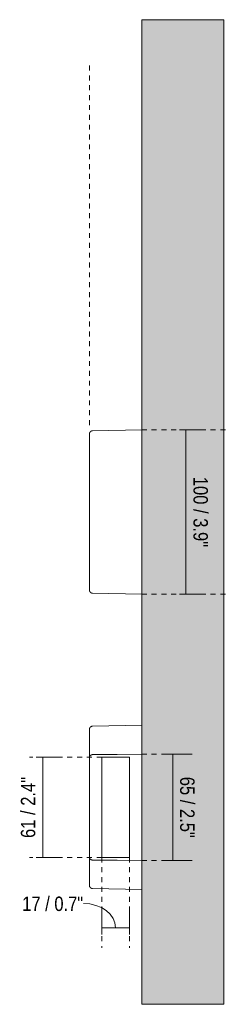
# Model space of a CAD drawing. Header units: millimetres. Extents: x -6785 to -5093, y -1151 to 6879.
# Tile 3 of 3: x -6129 to -6003, y 6279 to 6879. Entities that reach past the tile are written whole.
import ezdxf

# ---------------------------------------------------------------- set-up
doc = ezdxf.new("R2010")
doc.units = ezdxf.units.MM
doc.linetypes.add('Dash', pattern=[6, 3, -3])
doc.layers.add('A-ANNO-DIMS', color=7, linetype='Dash', lineweight=9, true_color=0xd2d2d2)
for name, color, linetype, lineweight in [('A-ANNO-DIMS-4', 7, 'Continuous', 9), ('A-WALL', 7, 'Continuous', 9), ('E-LITE-EQPM', 7, 'Continuous', 20)]:
    doc.layers.add(name, color=color, linetype=linetype, lineweight=lineweight)
doc.styles.add('Arial Narrow', font='ARIALN.TTF', dxfattribs={"height": 8.8})
doc.dimstyles.new('FARO_-_2_2mm_Arial_Narrow_mm_Inch_Left', dxfattribs={"dimscale": 304.8, "dimtxt": 9.006193, "dimasz": 0, "dimexe": 0.03937, "dimexo": 0.0625, "dimgap": 0.006562, "dimtad": 1, "dimdec": 0, "dimzin": 0, "dimdsep": 46, "dimtxsty": 'Arial Narrow', "dimblk1": 'NONE', "dimblk2": 'NONE', "dimsah": 1, "dimcen": 0.09, "dimadec": 0, "dimazin": 0, "dimtfac": 1, "dimtdec": 4, "dimtix": 1, "dimtmove": 0, "dimatfit": 3, "dimfxl": 0.013123, "dimfxlon": 1, "dimtvp": 1, "dimtolj": 1, "dimtzin": 0, "dimarcsym": 2})
doc.dimstyles.new('FARO_-_2_2mm_Arial_Narrow_mm_Inch_Right', dxfattribs={"dimscale": 304.8, "dimtxt": 9.006193, "dimasz": 0, "dimexe": 0.03937, "dimexo": 0.0625, "dimgap": 0.006562, "dimtad": 1, "dimdec": 0, "dimzin": 0, "dimdsep": 46, "dimtxsty": 'Arial Narrow', "dimblk1": 'NONE', "dimblk2": 'NONE', "dimsah": 1, "dimcen": 0.09, "dimadec": 0, "dimazin": 0, "dimtfac": 1, "dimtdec": 4, "dimtix": 1, "dimtmove": 0, "dimatfit": 3, "dimfxl": 0.013123, "dimfxlon": 1, "dimtvp": 1, "dimtolj": 1, "dimtzin": 0, "dimarcsym": 2})
doc.dimstyles.new('FARO_-_2_2mm_Arial_Narrow_mm_Inch_Right_1', dxfattribs={"dimscale": 304.8, "dimtxt": 9.006193, "dimasz": 0, "dimexe": 0.03937, "dimexo": 0.0625, "dimgap": 0.006562, "dimtad": 1, "dimdec": 0, "dimzin": 0, "dimdsep": 46, "dimtxsty": 'Arial Narrow', "dimblk1": 'NONE', "dimblk2": 'NONE', "dimsah": 1, "dimcen": 0.09, "dimadec": 0, "dimazin": 0, "dimtfac": 1, "dimtdec": 4, "dimtix": 1, "dimtmove": 1, "dimatfit": 3, "dimfxl": 0.013123, "dimfxlon": 1, "dimtvp": 1, "dimtolj": 1, "dimtzin": 0, "dimarcsym": 2})

# ---------------------------------------------------------------- blocks, each defined once
blk = doc.blocks.new('70824 - 70824 PILL LED White wall lamp-569743-Planta_PDF')
at = {"layer": 'E-LITE-EQPM'}
for p, q in [((-3268.96, 6629.5), (-3299, 6628.97)), ((-3299, 6530.02), (-3268.96, 6529.5))]:
    blk.add_line(p, q, dxfattribs=at)
at = {"layer": 'E-LITE-EQPM', "flags": 128}
for points in [[(-3300.96, 6626.98), (-3300.96, 6627.06), (-3300.95, 6627.14), (-3300.95, 6627.22), (-3300.93, 6627.3), (-3300.92, 6627.37), (-3300.9, 6627.45), (-3300.88, 6627.53), (-3300.86, 6627.61), (-3300.83, 6627.68), (-3300.8, 6627.75), (-3300.77, 6627.83), (-3300.73, 6627.9), (-3300.7, 6627.97), (-3300.66, 6628.04), (-3300.61, 6628.1), (-3300.57, 6628.17), (-3300.52, 6628.23), (-3300.47, 6628.29), (-3300.41, 6628.35), (-3300.36, 6628.41), (-3300.3, 6628.46), (-3300.24, 6628.51), (-3300.17, 6628.56), (-3300.11, 6628.61), (-3300.04, 6628.66), (-3299.98, 6628.7), (-3299.91, 6628.74), (-3299.83, 6628.77), (-3299.76, 6628.81), (-3299.69, 6628.84), (-3299.61, 6628.86), (-3299.54, 6628.89), (-3299.46, 6628.91), (-3299.38, 6628.93), (-3299.31, 6628.94), (-3299.23, 6628.95), (-3299.15, 6628.96), (-3299.07, 6628.97), (-3299, 6628.97)], [(-3300.96, 6626.98), (-3300.96, 6626.94), (-3300.96, 6626.83), (-3300.96, 6626.64), (-3300.96, 6626.37), (-3300.96, 6626.03), (-3300.96, 6625.62), (-3300.96, 6625.13), (-3300.96, 6624.57), (-3300.96, 6623.93), (-3300.96, 6623.23), (-3300.96, 6622.46), (-3300.96, 6621.61), (-3300.96, 6620.7), (-3300.96, 6619.73), (-3300.96, 6618.68), (-3300.96, 6617.58), (-3300.96, 6616.42), (-3300.96, 6615.19), (-3300.96, 6613.91), (-3300.96, 6612.58), (-3300.96, 6611.19), (-3300.96, 6609.75), (-3300.96, 6608.26), (-3300.96, 6606.73), (-3300.96, 6605.15), (-3300.96, 6603.53), (-3300.96, 6601.88), (-3300.96, 6600.18), (-3300.96, 6598.46), (-3300.96, 6596.7), (-3300.96, 6594.92), (-3300.96, 6593.11), (-3300.96, 6591.28), (-3300.96, 6589.43), (-3300.96, 6587.57), (-3300.96, 6585.69), (-3300.96, 6583.8), (-3300.96, 6581.91), (-3300.96, 6580.01), (-3300.96, 6578.11), (-3300.96, 6576.21), (-3300.96, 6574.32), (-3300.96, 6572.44), (-3300.96, 6570.57), (-3300.96, 6568.71), (-3300.96, 6566.87), (-3300.96, 6565.05), (-3300.96, 6563.25), (-3300.96, 6561.48), (-3300.96, 6559.74), (-3300.96, 6558.03), (-3300.96, 6556.35), (-3300.96, 6554.71), (-3300.96, 6553.11), (-3300.96, 6551.55), (-3300.96, 6550.04), (-3300.96, 6548.57), (-3300.96, 6547.16), (-3300.96, 6545.79), (-3300.96, 6544.48), (-3300.96, 6543.23), (-3300.96, 6542.03), (-3300.96, 6540.89), (-3300.96, 6539.82), (-3300.96, 6538.81), (-3300.96, 6537.86), (-3300.96, 6536.98), (-3300.96, 6536.17), (-3300.96, 6535.43), (-3300.96, 6534.76), (-3300.96, 6534.16), (-3300.96, 6533.63), (-3300.96, 6533.17), (-3300.96, 6532.79), (-3300.96, 6532.49), (-3300.96, 6532.26), (-3300.96, 6532.1), (-3300.96, 6532.02), (-3300.96, 6532.01)], [(-3300.96, 6625.14), (-3300.96, 6625.55), (-3300.96, 6625.97), (-3300.96, 6626.32), (-3300.96, 6626.6), (-3300.96, 6626.8), (-3300.96, 6626.93), (-3300.96, 6626.98), (-3300.96, 6626.98)], [(-3300.96, 6532.01), (-3300.96, 6532.05), (-3300.96, 6532.16), (-3300.96, 6532.35), (-3300.96, 6532.62), (-3300.96, 6532.96), (-3300.96, 6533.37), (-3300.96, 6533.86)], [(-3299, 6530.02), (-3299.08, 6530.02), (-3299.16, 6530.03), (-3299.24, 6530.04), (-3299.32, 6530.05), (-3299.4, 6530.07), (-3299.47, 6530.09), (-3299.55, 6530.11), (-3299.63, 6530.13), (-3299.7, 6530.16), (-3299.77, 6530.19), (-3299.85, 6530.22), (-3299.92, 6530.26), (-3299.99, 6530.3), (-3300.05, 6530.34), (-3300.12, 6530.39), (-3300.18, 6530.44), (-3300.25, 6530.49), (-3300.31, 6530.54), (-3300.36, 6530.59), (-3300.42, 6530.65), (-3300.47, 6530.71), (-3300.52, 6530.77), (-3300.57, 6530.83), (-3300.62, 6530.9), (-3300.66, 6530.97), (-3300.7, 6531.03), (-3300.74, 6531.1), (-3300.78, 6531.18), (-3300.81, 6531.25), (-3300.84, 6531.32), (-3300.86, 6531.4), (-3300.89, 6531.47), (-3300.91, 6531.55), (-3300.92, 6531.63), (-3300.94, 6531.71), (-3300.95, 6531.79), (-3300.95, 6531.87), (-3300.96, 6531.95), (-3300.96, 6532.01)]]:
    blk.add_lwpolyline(points, dxfattribs=at)
blk = doc.blocks.new('70824 - 70824 PILL LED White wall lamp-V1-Planta_PDF')
at = {"layer": 'E-LITE-EQPM'}
for p, q in [((-3268.96, 6449.5), (-3299, 6448.97)), ((-3300.96, 6369.47), (-3300.96, 6429.52)), ((-3293.46, 6430), (-3293.46, 6369)), ((-3276.46, 6430), (-3293.46, 6430)), ((-3276.46, 6369), (-3276.46, 6430)), ((-3293.46, 6369), (-3276.46, 6369)), ((-3299, 6350.02), (-3268.96, 6349.5))]:
    blk.add_line(p, q, dxfattribs=at)
at = {"layer": 'E-LITE-EQPM', "flags": 128}
for points in [[(-3300.96, 6446.98), (-3300.96, 6447.06), (-3300.95, 6447.14), (-3300.95, 6447.22), (-3300.93, 6447.3), (-3300.92, 6447.37), (-3300.9, 6447.45), (-3300.88, 6447.53), (-3300.86, 6447.61), (-3300.83, 6447.68), (-3300.8, 6447.75), (-3300.77, 6447.83), (-3300.73, 6447.9), (-3300.7, 6447.97), (-3300.66, 6448.04), (-3300.61, 6448.1), (-3300.57, 6448.17), (-3300.52, 6448.23), (-3300.47, 6448.29), (-3300.41, 6448.35), (-3300.36, 6448.41), (-3300.3, 6448.46), (-3300.24, 6448.51), (-3300.17, 6448.56), (-3300.11, 6448.61), (-3300.04, 6448.66), (-3299.98, 6448.7), (-3299.91, 6448.74), (-3299.83, 6448.77), (-3299.76, 6448.81), (-3299.69, 6448.84), (-3299.61, 6448.86), (-3299.54, 6448.89), (-3299.46, 6448.91), (-3299.38, 6448.93), (-3299.31, 6448.94), (-3299.23, 6448.95), (-3299.15, 6448.96), (-3299.07, 6448.97), (-3299, 6448.97)], [(-3300.96, 6445.14), (-3300.96, 6445.36), (-3300.96, 6445.82), (-3300.96, 6446.2), (-3300.96, 6446.5), (-3300.96, 6446.73), (-3300.96, 6446.89), (-3300.96, 6446.97), (-3300.96, 6446.98)], [(-3300.96, 6446.98), (-3300.96, 6446.94), (-3300.96, 6446.83), (-3300.96, 6446.64), (-3300.96, 6446.37), (-3300.96, 6446.03), (-3300.96, 6445.62), (-3300.96, 6445.13), (-3300.96, 6444.57), (-3300.96, 6443.93), (-3300.96, 6443.23), (-3300.96, 6442.46), (-3300.96, 6441.61), (-3300.96, 6440.7), (-3300.96, 6439.73), (-3300.96, 6438.68), (-3300.96, 6437.58), (-3300.96, 6436.42), (-3300.96, 6435.19), (-3300.96, 6433.91), (-3300.96, 6432.58), (-3300.96, 6431.19), (-3300.96, 6429.75), (-3300.96, 6429.52)], [(-3299, 6431.65), (-3283.98, 6431.74), (-3268.96, 6431.84)], [(-3300.96, 6369.47), (-3300.96, 6368.02), (-3300.96, 6366.62), (-3300.96, 6365.28), (-3300.96, 6363.99), (-3300.96, 6362.76), (-3300.96, 6361.58), (-3300.96, 6360.47), (-3300.96, 6359.42), (-3300.96, 6358.43), (-3300.96, 6357.51), (-3300.96, 6356.66), (-3300.96, 6355.88), (-3300.96, 6355.16), (-3300.96, 6354.52), (-3300.96, 6353.94), (-3300.96, 6353.44), (-3300.96, 6353.02), (-3300.96, 6352.67), (-3300.96, 6352.39), (-3300.96, 6352.19), (-3300.96, 6352.06), (-3300.96, 6352.01), (-3300.96, 6352.01)], [(-3268.96, 6367.15), (-3283.98, 6367.25), (-3299, 6367.35)], [(-3300.96, 6352.01), (-3300.96, 6352.05), (-3300.96, 6352.16), (-3300.96, 6352.35), (-3300.96, 6352.62), (-3300.96, 6352.96), (-3300.96, 6353.37), (-3300.96, 6353.86)], [(-3299, 6350.02), (-3299.08, 6350.02), (-3299.16, 6350.03), (-3299.24, 6350.04), (-3299.32, 6350.05), (-3299.4, 6350.07), (-3299.47, 6350.09), (-3299.55, 6350.11), (-3299.63, 6350.13), (-3299.7, 6350.16), (-3299.77, 6350.19), (-3299.85, 6350.22), (-3299.92, 6350.26), (-3299.99, 6350.3), (-3300.05, 6350.34), (-3300.12, 6350.39), (-3300.18, 6350.44), (-3300.25, 6350.49), (-3300.31, 6350.54), (-3300.36, 6350.59), (-3300.42, 6350.65), (-3300.47, 6350.71), (-3300.52, 6350.77), (-3300.57, 6350.83), (-3300.62, 6350.9), (-3300.66, 6350.97), (-3300.7, 6351.03), (-3300.74, 6351.1), (-3300.78, 6351.18), (-3300.81, 6351.25), (-3300.84, 6351.32), (-3300.86, 6351.4), (-3300.89, 6351.47), (-3300.91, 6351.55), (-3300.92, 6351.63), (-3300.94, 6351.71), (-3300.95, 6351.79), (-3300.95, 6351.87), (-3300.96, 6351.95), (-3300.96, 6352.01)]]:
    blk.add_lwpolyline(points, dxfattribs=at)
at = {"layer": 'E-LITE-EQPM'}
for points in [[(-3300.96, 6429.52), (-3300.96, 6429.7), (-3300.95, 6429.95), (-3300.88, 6430.28), (-3300.81, 6430.51), (-3300.71, 6430.72), (-3300.58, 6430.92), (-3300.42, 6431.08), (-3300.23, 6431.22), (-3300.03, 6431.35), (-3299.73, 6431.48), (-3299.49, 6431.56), (-3299.32, 6431.6)], [(-3299.32, 6367.39), (-3299.49, 6367.43), (-3299.73, 6367.51), (-3300.03, 6367.65), (-3300.23, 6367.77), (-3300.42, 6367.91), (-3300.58, 6368.08), (-3300.71, 6368.27), (-3300.81, 6368.48), (-3300.88, 6368.71), (-3300.95, 6369.04), (-3300.96, 6369.29), (-3300.96, 6369.47)]]:
    blk.add_open_spline(points, degree=3, knots=[-1, -1, -1, -1, -0.833333, -0.75, -0.666667, -0.583333, -0.5, -0.416667, -0.333333, -0.25, -0.166667, 0, 0, 0, 0], dxfattribs=at)
for points in [[(-3299.32, 6431.6), (-3299.27, 6431.62), (-3299.16, 6431.64), (-3299.06, 6431.65), (-3299, 6431.65)], [(-3299, 6367.35), (-3299.06, 6367.35), (-3299.16, 6367.35), (-3299.27, 6367.37), (-3299.32, 6367.39)]]:
    blk.add_open_spline(points, degree=3, dxfattribs=at)
blk = doc.blocks.new('DIMBLOCK2-Planta_PDF')
at = {"layer": 'A-ANNO-DIMS-4', "color": 251, "true_color": 0x5b5b5b, "transparency": 16777216}
for p, q in [((-6027.15, 6629.5), (-6031.15, 6629.5)), ((-6027.4, 6629.5), (-6015.15, 6629.5)), ((-6027.15, 6629.5), (-6027.15, 6529.5)), ((-6027.15, 6529.5), (-6031.15, 6529.5)), ((-6027.4, 6529.5), (-6015.15, 6529.5))]:
    blk.add_line(p, q, dxfattribs=at)
at = {"layer": 'A-ANNO-DIMS-4', "color": 0, "transparency": 16777216, "insert": (-6013.78, 6600.94), "char_height": 8.8, "width": 51.464, "attachment_point": 1, "rotation": 270, "line_spacing_factor": 0.974696, "style": 'Arial Narrow'}
blk.add_mtext('100 / 3.9"', dxfattribs=at)
blk = doc.blocks.new('_None')
blk = doc.blocks.new('DIMBLOCK3-Planta_PDF')
at = {"layer": 'A-ANNO-DIMS-4', "color": 251, "true_color": 0x5b5b5b, "transparency": 16777216}
for p, q in [((-6078.61, 6325.84), (-6078.61, 6338.09)), ((-6061.61, 6325.84), (-6061.61, 6338.09)), ((-6078.61, 6326.09), (-6061.61, 6326.09)), ((-6078.61, 6326.09), (-6078.61, 6322.09)), ((-6061.61, 6326.09), (-6061.61, 6322.09))]:
    blk.add_line(p, q, dxfattribs=at)
blk.add_ellipse((-6089.81, 6326.09), major_axis=(19.7, 0), ratio=0.753324, start_param=0, end_param=1.570796, dxfattribs=at)
at = {"layer": 'A-ANNO-DIMS-4', "color": 0, "transparency": 16777216, "insert": (-6127.12, 6345.16), "char_height": 8.8, "width": 44.7736, "attachment_point": 1, "line_spacing_factor": 0.974696, "style": 'Arial Narrow'}
blk.add_mtext('17 / 0.7"', dxfattribs=at)
blk = doc.blocks.new('DIMBLOCK4-Planta_PDF')
at = {"layer": 'A-ANNO-DIMS-4', "color": 251, "true_color": 0x5b5b5b, "transparency": 16777216}
for p, q in [((-6114.58, 6430), (-6118.58, 6430)), ((-6114.83, 6430), (-6102.58, 6430)), ((-6114.58, 6430), (-6114.58, 6369)), ((-6114.58, 6369), (-6118.58, 6369)), ((-6114.83, 6369), (-6102.58, 6369))]:
    blk.add_line(p, q, dxfattribs=at)
at = {"layer": 'A-ANNO-DIMS-4', "color": 0, "transparency": 16777216, "insert": (-6127.96, 6380.84), "char_height": 8.8, "width": 44.7736, "attachment_point": 1, "rotation": 90, "line_spacing_factor": 0.974696, "style": 'Arial Narrow'}
blk.add_mtext('61 / 2.4"', dxfattribs=at)
blk = doc.blocks.new('DIMBLOCK5-Planta_PDF')
at = {"layer": 'A-ANNO-DIMS-4', "color": 251, "true_color": 0x5b5b5b, "transparency": 16777216}
for p, q in [((-6039.27, 6431.84), (-6023.27, 6431.84)), ((-6035.27, 6431.84), (-6039.27, 6431.84)), ((-6035.27, 6367.15), (-6035.27, 6431.84)), ((-6039.27, 6367.15), (-6023.27, 6367.15)), ((-6035.27, 6367.15), (-6039.27, 6367.15))]:
    blk.add_line(p, q, dxfattribs=at)
at = {"layer": 'A-ANNO-DIMS-4', "color": 0, "transparency": 16777216, "insert": (-6021.9, 6418.15), "char_height": 8.8, "width": 44.7736, "attachment_point": 1, "rotation": 270, "line_spacing_factor": 0.974696, "style": 'Arial Narrow'}
blk.add_mtext('65 / 2.5"', dxfattribs=at)

msp = doc.modelspace()

# ---------------------------------------------------------------- hatches: boundary and pattern name
at = {"layer": 'A-WALL', "true_color": 0xf7f7f7}
msp.add_hatch(color=7, dxfattribs=at).paths.add_polyline_path([(-6004.11, 6279.5), (-6004.11, 6879.5), (-6054.11, 6879.5), (-6054.11, 6279.5)], flags=0)

# ---------------------------------------------------------------- linework, layer by layer
at = {"layer": 'A-ANNO-DIMS'}
for p, q in [((-6086.11, 6632.5), (-6086.11, 6853.5)), ((-6003.11, 6629.5), (-6054.11, 6629.5)), ((-6003.11, 6529.5), (-6054.11, 6529.5)), ((-6078.61, 6430), (-6122.61, 6430)), ((-6054.11, 6431.84), (-6038.11, 6431.84)), ((-6078.61, 6369), (-6122.61, 6369)), ((-6078.61, 6369), (-6078.61, 6314)), ((-6061.61, 6369), (-6061.61, 6314)), ((-6054.11, 6367.15), (-6038.11, 6367.15))]:
    msp.add_line(p, q, dxfattribs=at)
at = {"layer": 'A-WALL', "color": 253, "true_color": 0xaaaaaa}
for p, q in [((-6054.11, 6279.5), (-6054.11, 6879.5)), ((-6054.11, 6879.5), (-6004.11, 6879.5)), ((-6004.11, 6879.5), (-6004.11, 6279.5)), ((-6054.11, 6279.5), (-6004.11, 6279.5))]:
    msp.add_line(p, q, dxfattribs=at)

# ---------------------------------------------------------------- block references
at = {"layer": 'E-LITE-EQPM'}
for name in ['70824 - 70824 PILL LED White wall lamp-569743-Planta_PDF', '70824 - 70824 PILL LED White wall lamp-V1-Planta_PDF']:
    msp.add_blockref(name, (-2785.15, 0), dxfattribs=at)

# ---------------------------------------------------------------- dimensions: what is measured, and where the dimension line sits
at = {"layer": 'A-ANNO-DIMS', "color": 251, "linetype": 'Continuous', "true_color": 0x5b5b5b}
for base, p1, p2, dimstyle, override, picture, middle in [((-6027.15, 6529.5), (-6031.15, 6629.5), (-6031.15, 6529.5), 'FARO_-_2_2mm_Arial_Narrow_mm_Inch_Right', {"dimtad": 4, "dimpost": '<>', "dimfxl": 100}, 'DIMBLOCK2-Planta_PDF', (-6019.46, 6579.5)), ((-6114.58, 6369), (-6118.58, 6430), (-6118.58, 6369), 'FARO_-_2_2mm_Arial_Narrow_mm_Inch_Left', {"dimpost": '<>', "dimfxl": 61}, 'DIMBLOCK4-Planta_PDF', (-6122.28, 6399.5)), ((-6035.27, 6431.84), (-6039.27, 6367.15), (-6039.27, 6431.84), 'FARO_-_2_2mm_Arial_Narrow_mm_Inch_Right', {"dimtad": 4, "dimpost": '<>', "dimfxl": 64.687029}, 'DIMBLOCK5-Planta_PDF', (-6027.57, 6399.5))]:
    dim = msp.add_linear_dim(base=base, p1=p1, p2=p2, angle=90, dimstyle=dimstyle, override=override, dxfattribs=at)
    dim.commit()
    dim.dimension.update_dxf_attribs({"geometry": picture, "text_midpoint": middle})
dim = msp.add_linear_dim(base=(-6061.61, 6326.09), p1=(-6078.61, 6322.09), p2=(-6061.61, 6322.09), dimstyle='FARO_-_2_2mm_Arial_Narrow_mm_Inch_Right_1', override={"dimpost": '<>', "dimfxl": 17}, dxfattribs=at)
dim.commit()
dim.dimension.update_dxf_attribs({"geometry": 'DIMBLOCK3-Planta_PDF', "text_midpoint": (-6104.74, 6339.29), "dimtype": 160})

doc.saveas('drawing.dxf')
